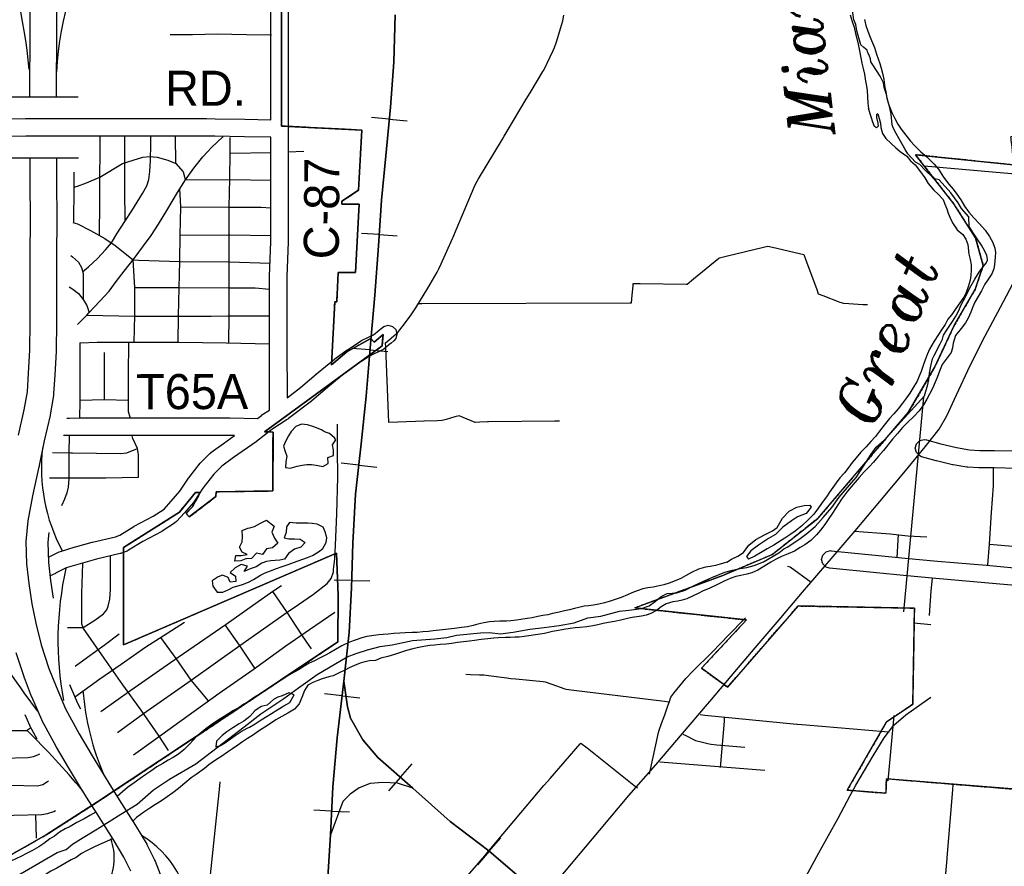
# Model space of a CAD drawing. Extents: x 1488644 to 1616065, y 653968 to 824748.
# Tile 19 of 33: x 1571462 to 1582699, y 734358 to 744014. Entities that reach past the tile are written whole.
import ezdxf
from ezdxf.enums import TextEntityAlignment as Align

# ---------------------------------------------------------------- set-up
doc = ezdxf.new("R2010")
doc.units = 0
doc.header["$LTSCALE"] = 20
doc.header["$MEASUREMENT"] = 0
doc.linetypes.add('CENTER', pattern=[2, 1.25, -0.25, 0.25, -0.25])
for name, color, linetype in [('1', 7, 'Continuous'), ('14', 7, 'Continuous'), ('17', 7, 'Continuous'), ('35', 7, 'Continuous'), ('36', 7, 'Continuous'), ('37', 7, 'Continuous'), ('38', 7, 'Continuous'), ('4', 7, 'Continuous'), ('41', 7, 'Continuous'), ('42', 7, 'Continuous'), ('53', 7, 'Continuous'), ('54', 7, 'Continuous'), ('55', 7, 'Continuous'), ('56', 7, 'Continuous'), ('59', 7, 'Continuous'), ('CONSTRUCTION_CLASS', 7, 'Continuous'), ('PATTERN_CLASS', 7, 'Continuous')]:
    doc.layers.add(name, color=color, linetype=linetype)
doc.styles.add('ITALICT', font='ITALICT', dxfattribs={"height": 0.2})
doc.styles.add('txt', font='TXT', dxfattribs={"height": 0.2})

msp = doc.modelspace()

# ---------------------------------------------------------------- linework, layer by layer
at = {"layer": '1', "color": 2, "linetype": 'Continuous'}
for points in [[(1574450, 744531), (1574450, 742801), (1575366, 742754), (1575330, 742068), (1575139, 741944), (1575139, 741909), (1575337, 741909), (1575296, 741130), (1575098, 741130), (1575081, 740798), (1575058, 740798), (1575021, 740079), (1575195, 740225), (1575470, 740378), (1575506, 740336), (1575609, 740422), (1575597, 740294), (1574256, 739314), (1574353, 739311), (1574349, 738639), (1573703, 738630), (1573701, 738575), (1573397, 738342), (1573362, 738383), (1573429, 738454), (1573523, 738620), (1573470, 738621), (1573284, 738396), (1572647, 737994), (1572648, 736882), (1575079, 737930), (1575097, 737445), (1575092, 736917), (1573785, 736043), (1572351, 735092), (1571763, 734715), (1571131, 734361)], [(1583118, 735213), (1581354, 735357), (1581348, 735191), (1580907, 735227), (1581356, 736005), (1581654, 736206), (1581673, 737303), (1580345, 737327), (1579540, 736400), (1579242, 736617), (1579756, 737168), (1578482, 737305), (1579488, 737676), (1580051, 737913), (1580570, 738326), (1581118, 738968), (1581603, 739534), (1581904, 740046), (1582128, 740528), (1582366, 740938), (1582458, 741211), (1582371, 741525), (1582122, 741913), (1581685, 742474), (1582805, 742357)]]:
    msp.add_lwpolyline(points, dxfattribs=at)
at = {"layer": '14', "color": 2, "linetype": 'CENTER'}
for points in [[(1574450, 742801), (1574450, 744531), (1575395, 744531), (1575436, 745302)], [(1583431, 743213), (1582820, 743277), (1582799, 742680), (1582771, 742680), (1582805, 742357), (1581685, 742474)], [(1575058, 740798), (1575081, 740798), (1575098, 741130), (1575296, 741130), (1575337, 741909), (1575139, 741909), (1575139, 741944), (1575330, 742068), (1575366, 742754), (1574450, 742801)], [(1581685, 742474), (1582122, 741913), (1582371, 741525), (1582458, 741211), (1582366, 740938), (1582128, 740528), (1581904, 740046), (1581603, 739534), (1581118, 738968), (1580570, 738326), (1580051, 737913), (1579488, 737676), (1578482, 737305)], [(1575609, 740422), (1575506, 740336), (1575470, 740378), (1575195, 740225), (1575021, 740079), (1575058, 740798)], [(1571763, 734715), (1572351, 735092), (1573785, 736043), (1575092, 736917), (1575097, 737445), (1575079, 737930), (1572648, 736882), (1572647, 737994), (1573284, 738396), (1573470, 738621), (1573523, 738620), (1573429, 738454), (1573362, 738383), (1573397, 738342), (1573701, 738575), (1573703, 738630), (1574349, 738639), (1574353, 739311), (1574256, 739314), (1575597, 740294), (1575609, 740422)], [(1578482, 737305), (1579756, 737168), (1579242, 736617), (1579540, 736400), (1580345, 737327)], [(1580345, 737327), (1581673, 737303), (1581654, 736206), (1581356, 736005), (1580907, 735227)], [(1580907, 735227), (1581348, 735191), (1581354, 735357), (1583118, 735213), (1583048, 734359)], [(1569154, 734850), (1569659, 734859), (1569716, 733753), (1569852, 733610), (1570293, 733807), (1571166, 734280), (1571131, 734361), (1571763, 734715)]]:
    msp.add_lwpolyline(points, dxfattribs=at)
at = {"layer": '17', "color": 7, "linetype": 'Continuous'}
for p, q in [((1575679, 742878), (1575477, 742897)), ((1575679, 742878), (1575884, 742859)), ((1575567, 741563), (1575364, 741576)), ((1575567, 741563), (1575771, 741549)), ((1575459, 740247), (1575257, 740264)), ((1575459, 740247), (1575664, 740231)), ((1575332, 738933), (1575131, 738957)), ((1575332, 738933), (1575536, 738910)), ((1575252, 737617), (1575049, 737621)), ((1575252, 737617), (1575457, 737612)), ((1575141, 736302), (1574939, 736326)), ((1575141, 736302), (1575344, 736278)), ((1575806, 735374), (1575940, 735527)), ((1575806, 735374), (1575671, 735219)), ((1575021, 734988), (1574818, 734997)), ((1575021, 734988), (1575226, 734978)), ((1576820, 734530), (1576952, 734684)), ((1576820, 734530), (1576687, 734374))]:
    msp.add_line(p, q, dxfattribs=at)
for points in [[(1574968, 734051), (1575008, 734715), (1575034, 735266), (1575084, 735824), (1575160, 736470), (1575222, 737025), (1575250, 737535), (1575262, 738044), (1575294, 738602), (1575360, 739175), (1575416, 739719), (1575468, 740359), (1575514, 740872), (1575558, 741436), (1575592, 741955), (1575640, 742460), (1575692, 743016), (1575732, 743531), (1575746, 744071)], [(1575160, 736470), (1575201, 736177), (1575239, 736049), (1575377, 735802), (1575548, 735599), (1575949, 735248), (1576373, 734869), (1576815, 734534), (1577247, 734165), (1577526, 733975), (1577811, 733824), (1578140, 733662), (1578518, 733531), (1579042, 733313), (1579620, 733074), (1580527, 732721), (1581624, 732265), (1582258, 732011)], [(1575949, 735248), (1575773, 735305), (1575606, 735315), (1575462, 735303), (1575337, 735254), (1575235, 735182), (1575150, 735096), (1575008, 734715)]]:
    msp.add_lwpolyline(points, dxfattribs=at)
at = {"layer": '35', "color": 1, "linetype": 'Continuous'}
for points in [[(1571881, 744920), (1571882, 744732), (1571882, 744732), (1571882, 744732), (1571882, 744731), (1571882, 744731), (1571884, 744389), (1571884, 744388), (1571884, 744387), (1571883, 744233), (1571883, 744233), (1571881, 744074), (1571882, 743728), (1571882, 743728), (1571882, 743727), (1571879, 743332), (1571879, 743134)], [(1571579, 743136), (1571579, 743332), (1571579, 743333), (1571579, 743334), (1571582, 743729), (1571581, 744075), (1571581, 744075), (1571581, 744076), (1571583, 744235), (1571583, 744236), (1571584, 744388), (1571582, 744730), (1571582, 744731), (1571582, 744731)], [(1571449, 739276), (1571514, 739563), (1571549, 739771), (1571562, 739981), (1571562, 739981), (1571562, 739982), (1571577, 740245), (1571582, 740564), (1571583, 740725), (1571583, 740725), (1571583, 740725), (1571583, 740967), (1571583, 740967), (1571583, 740967), (1571583, 740968), (1571583, 740968), (1571583, 741340), (1571583, 741340), (1571583, 741341), (1571586, 741725), (1571582, 742176), (1571582, 742177), (1571582, 742177), (1571582, 742436)], [(1571882, 742433), (1571882, 742178), (1571886, 741727), (1571886, 741726), (1571886, 741725), (1571883, 741340), (1571883, 741340), (1571883, 741340), (1571883, 741339), (1571883, 741339), (1571883, 740967), (1571883, 740967), (1571883, 740967), (1571883, 740725), (1571883, 740725), (1571883, 740725), (1571883, 740725), (1571883, 740725), (1571882, 740562)], [(1571882, 740562), (1571882, 740562), (1571882, 740560), (1571877, 740237), (1571877, 740237), (1571877, 740230), (1571861, 739964), (1571861, 739964), (1571848, 739745), (1571848, 739743), (1571846, 739729), (1571809, 739509), (1571808, 739507), (1571808, 739501), (1571742, 739212), (1571685, 738930), (1571685, 738930), (1571683, 738920), (1571683, 738918), (1571682, 738916), (1571606, 738582), (1571555, 738300), (1571533, 738061), (1571540, 737806), (1571566, 737583), (1571600, 737351), (1571644, 737130), (1571708, 736882), (1571796, 736614), (1571877, 736408), (1571986, 736152), (1572139, 735869), (1572277, 735638), (1572277, 735638), (1572437, 735373), (1572479, 735306), (1572479, 735306), (1572479, 735306), (1572598, 735116), (1572598, 735116), (1572783, 734825), (1572785, 734822), (1572785, 734822), (1572911, 734610), (1572912, 734609), (1572916, 734600), (1573001, 734430), (1573001, 734428), (1573006, 734418), (1573065, 734268)], [(1571793, 738165), (1571783, 738053), (1571790, 737824), (1571814, 737616), (1571844, 737415)], [(1572729, 734302), (1572650, 734462), (1572528, 734666), (1572345, 734956), (1572345, 734956), (1572345, 734956), (1572225, 735147), (1572225, 735147), (1572182, 735215), (1572180, 735217), (1572180, 735217), (1572020, 735483), (1572019, 735484), (1572019, 735484), (1571880, 735718), (1571879, 735720), (1571877, 735723), (1571719, 736016), (1571718, 736017), (1571713, 736028), (1571600, 736292), (1571600, 736293), (1571598, 736296), (1571515, 736508), (1571514, 736511), (1571512, 736517), (1571422, 736794)], [(1572029, 736432), (1572121, 736218), (1572155, 736154)], [(1571661, 735808), (1571578, 735961), (1571577, 735964), (1571526, 736084)]]:
    msp.add_lwpolyline(points, dxfattribs=at)
at = {"layer": '35', "color": 2, "linetype": 'Continuous'}
for points in [[(1580699, 737840), (1580996, 738186), (1581278, 738518), (1581573, 738868), (1581797, 739144), (1581954, 739344), (1582042, 739495), (1582154, 739735), (1582308, 740070), (1582479, 740409), (1582655, 740737), (1582831, 741068), (1582989, 741375), (1583074, 741588), (1583189, 741930), (1583281, 742232), (1583355, 742551), (1583428, 742886), (1583511, 743268), (1583552, 743465)], [(1579337, 736239), (1579582, 736525), (1579855, 736848), (1580106, 737143), (1580395, 737483), (1580699, 737840)], [(1580941, 735167), (1581003, 735284), (1581202, 735616), (1581327, 735824), (1581440, 735966), (1581574, 736087), (1581757, 736213), (1581862, 736288)], [(1575925, 732244), (1576052, 732390), (1576304, 732681), (1576582, 733001), (1576861, 733328), (1577170, 733691), (1577457, 734029), (1577760, 734385), (1578080, 734768), (1578415, 735164), (1578720, 735515), (1579027, 735873), (1579310, 736207), (1579337, 736239)], [(1579228, 731951), (1579254, 732003), (1579450, 732369), (1579620, 732696), (1579811, 733053), (1580027, 733454), (1580223, 733843), (1580410, 734197), (1580584, 734510), (1580802, 734906), (1580941, 735167)]]:
    msp.add_lwpolyline(points, dxfattribs=at)
at = {"layer": '36', "color": 3, "linetype": 'Continuous'}
for points in [[(1569225, 743102), (1569237, 743009), (1569265, 742868), (1569303, 742870), (1569309, 742870), (1569676, 742870), (1570020, 742878), (1570022, 742878), (1571025, 742878), (1571529, 742886), (1571531, 742886), (1572380, 742886), (1573592, 742886), (1573593, 742886), (1573693, 742884), (1573693, 742884), (1574030, 742878), (1574030, 742878), (1574327, 742873), (1574327, 745199)], [(1574527, 745199), (1574527, 742771), (1574527, 741484), (1574527, 741479), (1574511, 741080), (1574511, 740297), (1574511, 740297), (1574513, 739702), (1574668, 739820), (1574846, 739973), (1574847, 739974), (1574848, 739974), (1575054, 740141), (1575057, 740144), (1575058, 740145), (1575199, 740248), (1575202, 740249), (1575202, 740250), (1575357, 740353), (1575362, 740356), (1575371, 740360), (1575500, 740419), (1575566, 740474), (1575602, 740505), (1575617, 740516), (1575667, 740529), (1575717, 740516), (1575754, 740479), (1575767, 740429), (1575754, 740379), (1575732, 740353), (1575696, 740322), (1575695, 740321), (1575695, 740321), (1575618, 740257), (1575603, 740247), (1575595, 740243), (1575461, 740182), (1575315, 740085), (1575178, 739985), (1574975, 739820), (1574796, 739667), (1574793, 739664), (1574792, 739663), (1574530, 739464), (1574530, 739464), (1574530, 739464), (1574522, 739457), (1574516, 739454), (1574515, 739453), (1574340, 739340), (1574163, 739202), (1574160, 739199), (1574159, 739198), (1573903, 739019), (1573769, 738921), (1573676, 738829), (1573553, 738669), (1573452, 738518), (1573451, 738516), (1573444, 738507), (1573341, 738391), (1573341, 738391), (1573252, 738289), (1573234, 738274), (1573230, 738271), (1573089, 738181), (1573085, 738179), (1573082, 738177), (1572866, 738063), (1572702, 737962), (1572700, 737960), (1572687, 737954), (1572623, 737928), (1572617, 737927), (1572609, 737924), (1572340, 737860), (1572151, 737809), (1571993, 737761), (1571872, 737700), (1571872, 737700), (1571870, 737699), (1571811, 737672)], [(1571331, 743133), (1571526, 743135), (1571529, 743136), (1572130, 743136)], [(1572000, 739471), (1572032, 739471), (1572145, 739472), (1572146, 739472), (1572146, 739472), (1572502, 739473), (1572503, 739473), (1572980, 739473), (1573857, 739473), (1573859, 739473), (1574177, 739467), (1574220, 739500), (1574227, 739505), (1574227, 739506), (1574313, 739561), (1574311, 740296), (1574311, 740297), (1574311, 741082), (1574311, 741087), (1574327, 741486), (1574327, 742673), (1574027, 742678), (1574026, 742678), (1573690, 742684), (1573690, 742684), (1573591, 742686), (1572380, 742686), (1571531, 742686), (1571027, 742678)], [(1572132, 742436), (1571533, 742436), (1571331, 742433)], [(1571790, 737883), (1571911, 737943), (1571914, 737944), (1571927, 737950), (1572094, 738001), (1572095, 738001), (1572097, 738002), (1572290, 738053), (1572291, 738054), (1572293, 738054), (1572555, 738117), (1572605, 738136), (1572764, 738235), (1572767, 738236), (1572770, 738238), (1572985, 738352), (1573111, 738432), (1573191, 738524), (1573191, 738524), (1573192, 738524), (1573290, 738635), (1573389, 738783), (1573390, 738784), (1573393, 738789), (1573521, 738956), (1573525, 738958), (1573530, 738965), (1573633, 739068), (1573642, 739075), (1573645, 739078), (1573786, 739181), (1573787, 739182), (1573787, 739182), (1573915, 739271), (1573857, 739273), (1572980, 739273), (1572503, 739273), (1572503, 739273), (1572147, 739272), (1572147, 739272), (1572146, 739272), (1572146, 739272), (1572146, 739272), (1572033, 739271), (1572032, 739271), (1572031, 739271), (1571962, 739271)], [(1581924, 738983), (1581922, 738983), (1581755, 739030), (1581733, 739040), (1581696, 739076), (1581683, 739126), (1581696, 739176), (1581733, 739213), (1581783, 739226), (1581810, 739223), (1581974, 739176), (1582152, 739134), (1582301, 739109), (1582419, 739101), (1582585, 739101), (1582587, 739101), (1582844, 739096)], [(1582839, 738897), (1582585, 738901), (1582415, 738901), (1582409, 738901), (1582282, 738910), (1582281, 738910), (1582273, 738911), (1582116, 738937), (1582113, 738938), (1582109, 738938), (1581926, 738982), (1581924, 738983)], [(1581242, 737705), (1580704, 737758), (1580664, 737771), (1580627, 737808), (1580614, 737858), (1580627, 737908), (1580664, 737945), (1580714, 737958), (1580724, 737957), (1581262, 737904), (1581262, 737904), (1581567, 737873), (1581567, 737873), (1581936, 737838), (1581936, 737838), (1582494, 737791), (1582494, 737791), (1582494, 737791), (1582970, 737747)], [(1582951, 737548), (1582476, 737591), (1581919, 737639), (1581919, 737639), (1581918, 737639), (1581548, 737674), (1581547, 737674), (1581547, 737674), (1581242, 737705), (1581242, 737705)]]:
    msp.add_lwpolyline(points, dxfattribs=at)
at = {"layer": '37', "color": 30, "linetype": 'Continuous'}
for p, q in [((1573288, 743843), (1573180, 743843)), ((1573245, 742373), (1573240, 742688)), ((1573865, 742493), (1574332, 742500)), ((1574524, 742506), (1574704, 742514)), ((1572429, 739677), (1572430, 740218)), ((1571802, 738789), (1572075, 738789)), ((1581489, 738141), (1581471, 737880)), ((1574364, 737502), (1574449, 737562)), ((1574793, 736837), (1574733, 736924)), ((1571654, 734677), (1571647, 734946))]:
    msp.add_line(p, q, dxfattribs=at)
for points in [[(1574337, 743838), (1574050, 743843), (1573714, 743850), (1573433, 743843), (1573288, 743843)], [(1572121, 740538), (1572227, 740645), (1572254, 740676), (1572378, 740803), (1572481, 740919), (1572564, 741029), (1572653, 741146), (1572770, 741290), (1572873, 741434), (1572962, 741551), (1573044, 741681), (1573140, 741839), (1573264, 742045), (1573353, 742189), (1573449, 742320), (1573552, 742450), (1573655, 742560), (1573779, 742677), (1573784, 742680)], [(1572180, 741139), (1572248, 741194), (1572351, 741291), (1572442, 741389), (1572509, 741468), (1572570, 741571), (1572661, 741711), (1572740, 741833), (1572862, 742033), (1572911, 742118), (1572935, 742191), (1572947, 742283), (1572953, 742410), (1572959, 742599), (1572960, 742684)], [(1572371, 741552), (1572375, 741930), (1572375, 742222), (1572382, 742502), (1572382, 742693)], [(1572665, 741717), (1572661, 742076), (1572661, 742386), (1572660, 742684)], [(1573849, 740328), (1573853, 740635), (1573853, 741881), (1573859, 742198), (1573865, 742495), (1573862, 742671)], [(1572080, 742103), (1572122, 742114), (1572225, 742153), (1572375, 742218), (1572634, 742374), (1572758, 742413), (1572868, 742445), (1572946, 742452), (1573030, 742445), (1573153, 742413), (1573244, 742374), (1573329, 742278), (1573343, 742223)], [(1572081, 741698), (1572084, 742106), (1572084, 742276)], [(1573343, 742223), (1573352, 742188), (1573861, 742192), (1574327, 742183)], [(1573271, 740336), (1573275, 740635), (1573281, 740957), (1573288, 741261), (1573294, 741559), (1573300, 741881), (1573290, 742088)], [(1573300, 741878), (1573859, 741875), (1574218, 741875), (1574327, 741868)], [(1572067, 741702), (1572122, 741686), (1572271, 741608), (1572433, 741517), (1572550, 741439), (1572757, 741274), (1572768, 741274)], [(1573294, 741555), (1573859, 741559), (1574327, 741552)], [(1572044, 741325), (1572063, 741311), (1572131, 741249), (1572166, 741187), (1572186, 741118), (1572186, 740823), (1572227, 740754), (1572254, 740676)], [(1572770, 740336), (1572777, 740641), (1572777, 740960), (1572757, 741274)], [(1572768, 741274), (1572816, 741270), (1573290, 741257), (1573854, 741251), (1574319, 741238)], [(1572027, 740967), (1572069, 740940), (1572131, 740892), (1572186, 740823)], [(1572777, 740960), (1573285, 740960), (1573861, 740954), (1574150, 740954), (1574311, 740942)], [(1572227, 740645), (1572777, 740631), (1573648, 740631), (1573839, 740637)], [(1573839, 740637), (1573875, 740638), (1574177, 740638), (1574315, 740638)], [(1572148, 740328), (1572152, 740328), (1572344, 740336), (1572785, 740336)], [(1572148, 739468), (1572152, 739668), (1572152, 740328)], [(1572723, 739470), (1572722, 739482), (1572704, 739543), (1572704, 739963), (1572708, 740336)], [(1572785, 740336), (1573278, 740336), (1573820, 740329), (1574315, 740318)], [(1572704, 739669), (1572424, 739677), (1572152, 739672)], [(1575045, 737744), (1575059, 737863), (1575065, 738021), (1575083, 738377), (1575094, 738798), (1575089, 739113), (1575089, 739400)], [(1571992, 738590), (1572003, 738619), (1572018, 738682), (1572025, 738782), (1572025, 739073), (1572029, 739269)], [(1572819, 738796), (1572819, 739051), (1572805, 739122), (1572752, 739239), (1572746, 739269)], [(1572066, 739072), (1572614, 739066), (1572684, 739073), (1572805, 739122)], [(1571836, 739077), (1572046, 739073), (1572066, 739072)], [(1582510, 737796), (1582529, 738033), (1582551, 738395), (1582577, 738696), (1582576, 738898)], [(1572075, 738789), (1572443, 738789), (1572819, 738796)], [(1571941, 738473), (1571975, 738548), (1571992, 738590)], [(1580991, 738181), (1581396, 738151), (1581596, 738129), (1581814, 738116)], [(1582529, 738033), (1582925, 737998), (1583357, 737963), (1583640, 737931)], [(1572473, 737325), (1572491, 737405), (1572498, 737516), (1572499, 737900)], [(1573160, 735677), (1573044, 735855), (1572847, 736138), (1572639, 736426), (1572424, 736733), (1572191, 737071), (1572172, 737120), (1572172, 737469), (1572181, 737811)], [(1574643, 737343), (1574814, 737460), (1574972, 737583), (1575018, 737641), (1575042, 737717), (1575045, 737744)], [(1580223, 737780), (1580254, 737772), (1580495, 737600)], [(1581844, 737218), (1581866, 737501), (1581878, 737645)], [(1572389, 736123), (1572731, 736365), (1573271, 736745), (1573817, 737120), (1574185, 737377), (1574364, 737502)], [(1574733, 736924), (1574683, 736997), (1574511, 737261), (1574351, 737493)], [(1572008, 737080), (1572185, 737080), (1572320, 737166), (1572418, 737239), (1572455, 737282), (1572473, 737325)], [(1572579, 735883), (1572874, 736099), (1573418, 736479), (1573973, 736876), (1574516, 737256), (1574643, 737343)], [(1572762, 735631), (1572987, 735793), (1573383, 736076), (1573737, 736334), (1574127, 736604), (1574500, 736874), (1574770, 737060), (1575058, 737258)], [(1572089, 736287), (1572375, 736496), (1572621, 736664), (1572903, 736862), (1573101, 736988), (1573341, 737144)], [(1574146, 736617), (1573971, 736880), (1573805, 737111)], [(1572095, 736639), (1572234, 736745), (1572424, 736880), (1572596, 737009)], [(1573615, 736244), (1573418, 736481), (1573246, 736727), (1573071, 736969)], [(1571362, 735908), (1571540, 735907), (1571584, 735937)], [(1571264, 735591), (1571558, 735598), (1571620, 735610), (1571669, 735628), (1571690, 735642)], [(1571256, 735277), (1571348, 735282), (1571665, 735277), (1571727, 735291), (1571780, 735326), (1571792, 735334)], [(1571245, 734935), (1571390, 734941), (1571714, 734947), (1571780, 734959), (1571852, 734983), (1571871, 734995)]]:
    msp.add_lwpolyline(points, dxfattribs=at)
at = {"layer": '38', "color": 1, "linetype": 'Continuous'}
for points in [[(1575638, 740327), (1575678, 740361), (1575758, 740431), (1575772, 740443), (1575826, 740512), (1575923, 740638), (1575938, 740658), (1575981, 740726), (1576120, 740952), (1576132, 740972), (1576173, 741043), (1576225, 741135), (1576246, 741173), (1576272, 741230), (1576403, 741520), (1576409, 741532), (1576444, 741617), (1576650, 742105), (1576667, 742144), (1576699, 742198), (1576971, 742653), (1576991, 742687), (1577025, 742744), (1577243, 743107), (1577251, 743120), (1577298, 743198), (1577434, 743425), (1577443, 743439), (1577482, 743519), (1577550, 743662), (1577567, 743698), (1577587, 743762), (1577650, 743964), (1577661, 744003), (1577673, 744067)], [(1576000, 740776), (1576053, 740776), (1578429, 740784), (1578446, 740784), (1578453, 740872), (1578462, 740977), (1578464, 741005), (1578542, 741004), (1579070, 740997), (1579078, 740997), (1579153, 741058), (1579439, 741293), (1579447, 741299), (1579540, 741321), (1579951, 741418), (1580001, 741430), (1580053, 741418), (1580362, 741347), (1580411, 741335), (1580430, 741284), (1580558, 740937), (1580575, 740888), (1580626, 740869), (1580823, 740794), (1580862, 740780), (1580926, 740776), (1581084, 740767), (1581138, 740764)], [(1577621, 739436), (1577571, 739436), (1576814, 739428), (1576801, 739428), (1576713, 739423), (1576662, 739421), (1576659, 739420), (1576569, 739458), (1576522, 739477), (1576477, 739497), (1576427, 739483), (1576330, 739455), (1576284, 739442), (1576231, 739440), (1576079, 739435), (1576074, 739434), (1575979, 739431), (1575676, 739420), (1575674, 739420), (1575670, 739519), (1575640, 740276), (1575638, 740327)], [(1578649, 735409), (1578661, 735462), (1578754, 735883), (1578759, 735909), (1578787, 735985), (1578823, 736086), (1578836, 736120), (1578859, 736188), (1578877, 736239), (1578894, 736287), (1578929, 736331), (1579063, 736500), (1579070, 736509), (1579138, 736577), (1579367, 736805), (1579379, 736817), (1579443, 736882), (1579706, 737152), (1579744, 737190)], [(1576553, 736550), (1576605, 736547), (1576710, 736542), (1576760, 736540), (1576813, 736533), (1577020, 736507), (1577067, 736501), (1577124, 736496), (1577435, 736464), (1577460, 736461), (1577535, 736435), (1577682, 736383), (1577700, 736377), (1577785, 736367), (1578820, 736241), (1578872, 736234)], [(1579229, 736088), (1579281, 736083), (1580332, 735980), (1580340, 735979), (1580437, 735971), (1581332, 735896), (1581384, 735891)], [(1579459, 735483), (1579463, 735527), (1579504, 736012), (1579507, 736056)], [(1579030, 735865), (1579071, 735844), (1579153, 735804), (1579174, 735793), (1579240, 735777), (1579329, 735756), (1579353, 735750), (1579419, 735745), (1579692, 735722), (1579738, 735718)], [(1575984, 733568), (1576018, 733607), (1576770, 734479), (1576794, 734507), (1576838, 734559), (1577445, 735279), (1577452, 735287), (1577514, 735358), (1577857, 735753), (1577867, 735764), (1577937, 735709), (1578469, 735285), (1578511, 735252)], [(1578767, 735548), (1578817, 735544), (1579917, 735459), (1579967, 735455)], [(1572979, 727676), (1573134, 729300), (1573134, 729308), (1573144, 729403), (1573299, 730856), (1573305, 730907), (1573310, 730960), (1573432, 732207), (1573433, 732214), (1573442, 732311), (1573519, 733142), (1573521, 733162), (1573530, 733246), (1573599, 733868), (1573599, 733875), (1573610, 733972), (1573745, 735270), (1573750, 735323)], [(1581850, 732226), (1581854, 732279), (1581947, 733334), (1581948, 733347), (1581956, 733440), (1582045, 734442), (1582046, 734459), (1582053, 734547), (1582110, 735234), (1582114, 735287)]]:
    msp.add_lwpolyline(points, dxfattribs=at)
at = {"layer": '4', "color": 7, "linetype": 'Continuous'}
for centre, radius, start, end in [((1565862, 742955), 5728, 4.9079, 22.6846), ((1575402, 743243), 3526, 146.863, 177.1102), ((1573696, 738900), 1987, 173.339, 208.2879), ((1575637, 736935), 3739, 167.3516, 190.576), ((1593945, 752482), 27640, 213.5425, 216.2822), ((1575274, 736615), 3101, 184.6651, 203.2972), ((1564110, 728416), 10556, 40.1477, 45.2297), ((1572246, 733703), 1175, 2.6185, 58.9228), ((1571935, 734452), 606, 330.8212, 21.0087)]:
    msp.add_arc(centre, radius, start, end, dxfattribs=at)
at = {"layer": '53', "color": 140, "linetype": 'Continuous'}
for points in [[(1581257, 742939), (1581241, 742930), (1581241, 742899), (1581255, 742835), (1581259, 742801), (1581242, 742779), (1581218, 742796), (1581197, 742844), (1581178, 742905), (1581150, 743000)], [(1579532, 737825), (1579587, 737862), (1579658, 737897), (1579721, 737938), (1579782, 738019), (1579864, 738087), (1579961, 738138), (1580052, 738184), (1580107, 738221), (1580166, 738330), (1580245, 738407), (1580332, 738453), (1580413, 738474), (1580481, 738476), (1580495, 738454), (1580437, 738383), (1580340, 738343), (1580269, 738298), (1580171, 738226), (1580088, 738141), (1580006, 738097), (1579895, 738021), (1579805, 737956), (1579756, 737891), (1579779, 737860)]]:
    msp.add_lwpolyline(points, dxfattribs=at)
at = {"layer": '54', "color": 140, "linetype": 'Continuous'}
for points in [[(1574594, 736315), (1574532, 736338), (1574459, 736301), (1574409, 736286), (1574358, 736261), (1574285, 736196), (1574216, 736182), (1574147, 736131), (1574087, 736068), (1574018, 736013), (1573967, 735982), (1573894, 735937), (1573825, 735891), (1573774, 735848), (1573707, 735785), (1573701, 735721), (1573754, 735734), (1573809, 735771), (1573868, 735810), (1573919, 735851), (1573988, 735897), (1574059, 735934)], [(1574059, 735934), (1574083, 735944), (1574150, 735984), (1574217, 736027), (1574286, 736070), (1574337, 736101), (1574408, 736146), (1574477, 736188), (1574544, 736225), (1574594, 736315)]]:
    msp.add_lwpolyline(points, dxfattribs=at)
at = {"layer": '55', "color": 140, "linetype": 'Continuous'}
for points in [[(1580941, 744069), (1580963, 743995), (1580984, 743930), (1581001, 743856), (1581014, 743801), (1581032, 743734), (1581045, 743658), (1581061, 743579), (1581074, 743517), (1581087, 743456), (1581102, 743392), (1581114, 743313), (1581125, 743255), (1581134, 743205), (1581142, 743064), (1581150, 743000)], [(1581104, 744018), (1581119, 743949), (1581138, 743895), (1581164, 743822), (1581193, 743751), (1581216, 743699), (1581239, 743622), (1581277, 743513), (1581294, 743460), (1581312, 743388), (1581323, 743333), (1581336, 743241), (1581345, 743190), (1581359, 743120), (1581374, 743067), (1581393, 743011), (1581414, 742956), (1581449, 742887), (1581484, 742824), (1581521, 742767), (1581576, 742696), (1581630, 742629), (1581675, 742578), (1581746, 742508), (1581813, 742450), (1581898, 742366), (1581947, 742309), (1582005, 742220), (1582066, 742138), (1582117, 742081), (1582158, 742026), (1582203, 741959), (1582243, 741886), (1582294, 741818), (1582351, 741755), (1582414, 741686), (1582479, 741612), (1582530, 741541), (1582568, 741472), (1582591, 741407), (1582598, 741357), (1582595, 741305), (1582587, 741222), (1582578, 741171), (1582557, 741115), (1582512, 741047), (1582477, 740996), (1582437, 740923), (1582364, 740794), (1582341, 740740), (1582316, 740680), (1582286, 740609), (1582255, 740555), (1582206, 740492), (1582142, 740413), (1582114, 740323), (1582107, 740271), (1582094, 740217), (1582047, 740158), (1581991, 740081), (1581960, 740007), (1581932, 739932), (1581911, 739878), (1581880, 739808), (1581815, 739685), (1581778, 739620), (1581728, 739554), (1581661, 739484), (1581599, 739425), (1581538, 739364), (1581480, 739295), (1581423, 739230), (1581320, 739101), (1581263, 739036), (1581205, 738967), (1581158, 738914), (1581101, 738857), (1581043, 738792), (1580975, 738713), (1580910, 738636), (1580840, 738545), (1580807, 738492), (1580771, 738440), (1580738, 738387), (1580689, 738315), (1580649, 738258), (1580600, 738193), (1580555, 738140), (1580489, 738075), (1580422, 738024), (1580370, 737995), (1580303, 737954), (1580234, 737921), (1580157, 737891), (1580086, 737856), (1580035, 737827), (1579956, 737778), (1579885, 737734), (1579818, 737705), (1579760, 737688), (1579691, 737674), (1579635, 737663), (1579572, 737640), (1579503, 737609), (1579435, 737574), (1579329, 737528), (1579263, 737500), (1579204, 737471), (1579147, 737444), (1579074, 737407), (1579024, 737392), (1578973, 737383), (1578915, 737374), (1578838, 737350), (1578782, 737317), (1578731, 737274), (1578664, 737241), (1578613, 737224), (1578559, 737209), (1578505, 737204), (1578450, 737195), (1578398, 737186), (1578323, 737166), (1578249, 737149), (1578182, 737138), (1578122, 737126), (1578059, 737111), (1578001, 737100), (1577935, 737091), (1577854, 737081), (1577802, 737076), (1577744, 737069), (1577673, 737058), (1577611, 737048), (1577544, 737035), (1577452, 737013), (1577401, 737004), (1577347, 736997), (1577271, 736986), (1577218, 736979), (1577162, 736973), (1577112, 736970), (1577058, 736967), (1577008, 736968), (1576923, 736965), (1576873, 736960), (1576805, 736952), (1576730, 736943), (1576654, 736935), (1576594, 736926), (1576457, 736909), (1576390, 736900), (1576328, 736891), (1576262, 736887), (1576196, 736880), (1576141, 736877), (1576073, 736864), (1575998, 736848), (1575948, 736837), (1575875, 736818), (1575797, 736794), (1575738, 736775), (1575663, 736752), (1575585, 736730), (1575522, 736707), (1575454, 736700), (1575399, 736689), (1575347, 736674), (1575282, 736648), (1575222, 736623), (1575171, 736596), (1575106, 736563), (1575039, 736532), (1574989, 736517), (1574914, 736497), (1574864, 736478), (1574807, 736455), (1574752, 736422), (1574711, 736362), (1574681, 736283), (1574650, 736211), (1574599, 736150), (1574523, 736103), (1574452, 736065), (1574386, 736028), (1574335, 735995), (1574258, 735946), (1574199, 735905), (1574119, 735851), (1574060, 735816), (1574005, 735777), (1573953, 735738), (1573890, 735697), (1573833, 735660), (1573768, 735615), (1573696, 735568), (1573621, 735514), (1573570, 735475), (1573475, 735406), (1573420, 735365), (1573346, 735307), (1573273, 735246), (1573208, 735197), (1573145, 735150), (1573080, 735105), (1573013, 735064), (1572946, 735022), (1572878, 734977), (1572793, 734916), (1572750, 734869)], [(1581257, 742939), (1581287, 742834), (1581288, 742784), (1581309, 742715), (1581348, 742658), (1581409, 742601), (1581460, 742552), (1581512, 742509), (1581585, 742457), (1581630, 742404), (1581681, 742357), (1581742, 742279), (1581791, 742210), (1581831, 742145), (1581894, 742071), (1581945, 742026), (1582002, 741963), (1582021, 741910), (1582042, 741858), (1582059, 741807), (1582088, 741736), (1582117, 741684), (1582162, 741616), (1582227, 741563), (1582260, 741512), (1582281, 741449), (1582295, 741341), (1582310, 741278), (1582319, 741218), (1582319, 741156), (1582316, 741098), (1582311, 741044), (1582288, 740968), (1582264, 740904), (1582237, 740850), (1582192, 740783), (1582144, 740720), (1582101, 740650), (1582054, 740597), (1582024, 740536), (1581981, 740476), (1581948, 740425), (1581900, 740348), (1581846, 740258), (1581821, 740203), (1581796, 740133), (1581774, 740069), (1581749, 740001), (1581728, 739948), (1581705, 739890), (1581667, 739831), (1581622, 739753), (1581583, 739700), (1581537, 739641), (1581488, 739577), (1581437, 739518), (1581389, 739465), (1581328, 739390), (1581276, 739321), (1581229, 739260), (1581176, 739202), (1581122, 739143), (1581063, 739080), (1581009, 739015), (1580964, 738962), (1580923, 738911), (1580874, 738847), (1580820, 738790), (1580781, 738733), (1580742, 738678), (1580703, 738624), (1580668, 738571), (1580622, 738507), (1580571, 738434), (1580521, 738369), (1580462, 738310), (1580388, 738241), (1580313, 738181), (1580262, 738147), (1580195, 738101), (1580067, 738019), (1579994, 737978), (1579917, 737934), (1579850, 737897), (1579779, 737860)], [(1579532, 737825), (1579457, 737803), (1579401, 737788), (1579342, 737777), (1579290, 737768), (1579207, 737746), (1579128, 737709), (1579061, 737672), (1579007, 737641), (1578944, 737612), (1578873, 737586), (1578815, 737569), (1578746, 737552), (1578690, 737541), (1578629, 737533), (1578573, 737522), (1578508, 737501), (1578448, 737476), (1578397, 737453), (1578326, 737424), (1578258, 737400), (1578191, 737377), (1578135, 737362), (1578070, 737347), (1578010, 737337), (1577955, 737330), (1577903, 737323), (1577843, 737310), (1577792, 737299), (1577736, 737284), (1577679, 737271), (1577619, 737256), (1577542, 737240), (1577488, 737227), (1577434, 737218), (1577375, 737207), (1577309, 737192), (1577253, 737183), (1577182, 737173), (1577130, 737166), (1577067, 737157), (1577017, 737152), (1576941, 737154), (1576877, 737151), (1576823, 737146), (1576758, 737135), (1576692, 737119), (1576639, 737106), (1576571, 737091), (1576504, 737080), (1576424, 737070), (1576356, 737061), (1576287, 737055), (1576179, 737045), (1576128, 737036), (1576064, 737031), (1575998, 737026), (1575942, 737024), (1575861, 737021), (1575799, 737016), (1575733, 737012), (1575668, 737007), (1575610, 737002), (1575560, 736997), (1575504, 736992), (1575423, 736978), (1575365, 736963), (1575290, 736936), (1575225, 736914), (1575140, 736871), (1575067, 736831), (1575002, 736792), (1574950, 736765), (1574883, 736732), (1574826, 736703), (1574767, 736674), (1574710, 736639), (1574652, 736602), (1574595, 736573), (1574532, 736537), (1574465, 736492), (1574400, 736453), (1574345, 736418), (1574276, 736369), (1574215, 736330), (1574150, 736289), (1574073, 736239), (1574018, 736208), (1573967, 736169), (1573900, 736134), (1573795, 736068), (1573738, 736031), (1573660, 735978), (1573585, 735926), (1573520, 735871), (1573485, 735842)], [(1573485, 735842), (1573399, 735749), (1573340, 735690), (1573275, 735635), (1573212, 735600), (1573155, 735569), (1573094, 735530), (1573027, 735492), (1572958, 735441), (1572901, 735406), (1572838, 735359), (1572769, 735310), (1572693, 735256), (1572636, 735209), (1572573, 735154), (1572572, 735153)], [(1572329, 734977), (1572262, 734939), (1572197, 734901), (1572114, 734858), (1572037, 734813), (1571980, 734785), (1571917, 734748), (1571858, 734703), (1571807, 734672), (1571738, 734617), (1571681, 734580), (1571600, 734535), (1571539, 734503), (1571483, 734474), (1571416, 734443), (1571369, 734420)], [(1572519, 734670), (1572485, 734654), (1572426, 734629), (1572364, 734602), (1572309, 734575), (1572226, 734533), (1572167, 734502), (1572108, 734459), (1572049, 734432), (1571976, 734391), (1571887, 734337), (1571818, 734302), (1571751, 734261), (1571662, 734209), (1571571, 734157), (1571516, 734124), (1571398, 734054)]]:
    msp.add_lwpolyline(points, dxfattribs=at)
at = {"layer": '56', "color": 140, "linetype": 'Continuous'}
for points in [[(1574906, 739335), (1574819, 739372), (1574745, 739394), (1574677, 739401), (1574612, 739374), (1574561, 739317), (1574528, 739266), (1574496, 739204), (1574471, 739150), (1574490, 739088), (1574509, 739037), (1574498, 738973), (1574494, 738907), (1574548, 738898), (1574629, 738923), (1574686, 738935), (1574738, 738940), (1574792, 738941), (1574844, 738932), (1574920, 738919), (1574983, 738951), (1574978, 739020), (1575045, 739042), (1575042, 739103), (1575033, 739165), (1575070, 739221)], [(1575070, 739221), (1575055, 739245), (1574996, 739296), (1574942, 739313), (1574906, 739335)], [(1574066, 738214), (1574090, 738219), (1574142, 738234), (1574209, 738273), (1574278, 738306), (1574367, 738238)], [(1574542, 738278), (1574507, 738231), (1574502, 738167), (1574479, 738105), (1574533, 738092), (1574599, 738092), (1574663, 738091), (1574720, 738050), (1574671, 737997), (1574598, 737976), (1574531, 737925), (1574484, 737862), (1574432, 737851), (1574377, 737846), (1574327, 737843), (1574277, 737834), (1574226, 737815), (1574161, 737774), (1574091, 737752), (1574022, 737721), (1574063, 737780), (1573991, 737802), (1573922, 737761), (1573865, 737708), (1573924, 737667), (1573929, 737606), (1573863, 737600), (1573840, 737652), (1573778, 737678), (1573728, 737659), (1573657, 737612), (1573665, 737552), (1573714, 737484), (1573780, 737485), (1573847, 737516), (1573898, 737541)], [(1573898, 737541), (1573938, 737552), (1574005, 737573), (1574072, 737599), (1574130, 737628), (1574209, 737677), (1574262, 737706), (1574323, 737729), (1574393, 737753), (1574458, 737776), (1574525, 737799), (1574585, 737822), (1574694, 737860), (1574747, 737879), (1574804, 737904), (1574871, 737946), (1574922, 737983), (1574961, 738051), (1574968, 738103), (1574949, 738172), (1574926, 738226), (1574855, 738260), (1574801, 738267), (1574749, 738270), (1574683, 738271), (1574618, 738271), (1574542, 738278)], [(1574367, 738238), (1574339, 738168), (1574368, 738099), (1574407, 738042), (1574346, 737989), (1574280, 737978), (1574232, 737913), (1574164, 737931), (1574107, 737870), (1574041, 737865), (1573984, 737842), (1573916, 737837), (1573927, 737903), (1573991, 737902), (1574058, 737915), (1574002, 737940), (1573969, 737999), (1574002, 738058), (1574004, 738121), (1574001, 738187), (1574066, 738214)]]:
    msp.add_lwpolyline(points, dxfattribs=at)
at = {"layer": 'CONSTRUCTION_CLASS', "color": 1, "linetype": 'Continuous'}
msp.add_lwpolyline([(1571131, 734361), (1571763, 734715), (1572351, 735092), (1573785, 736043), (1575092, 736917), (1575097, 737445), (1575079, 737930), (1572648, 736882), (1572647, 737994), (1573284, 738396), (1573470, 738621), (1573523, 738620), (1573429, 738454), (1573362, 738383), (1573397, 738342), (1573701, 738575), (1573703, 738630), (1574349, 738639), (1574353, 739311), (1574256, 739314), (1575597, 740294), (1575609, 740422), (1575506, 740336), (1575470, 740378), (1575195, 740225), (1575021, 740079), (1575058, 740798), (1575081, 740798), (1575098, 741130), (1575296, 741130), (1575337, 741909), (1575139, 741909), (1575139, 741944), (1575330, 742068), (1575366, 742754), (1574450, 742801), (1574450, 744531)], dxfattribs=at)
at = {"layer": 'PATTERN_CLASS', "color": 1, "linetype": 'Continuous'}
msp.add_lwpolyline([(1571139, 734081), (1571888, 734515), (1571991, 734548), (1572065, 734612), (1572186, 734687), (1572348, 734784), (1572615, 734953), (1572801, 735066), (1572989, 735231), (1573170, 735350), (1573471, 735525), (1574024, 735949), (1574215, 736096), (1574340, 736182), (1574478, 736272), (1574643, 736394), (1574856, 736545), (1575199, 736746), (1575303, 736785), (1575432, 736826), (1575577, 736866), (1575714, 736885), (1575945, 736934), (1576199, 736954), (1576338, 736966), (1576446, 736994), (1576720, 737021), (1576822, 737024), (1576948, 737011), (1577094, 737030), (1577284, 737063), (1577446, 737082), (1577618, 737103), (1577789, 737134), (1577946, 737190), (1578094, 737210), (1578309, 737268), (1578412, 737280), (1578557, 737299), (1578644, 737330), (1578718, 737381), (1578781, 737435), (1578851, 737468), (1578962, 737476), (1579056, 737508), (1579150, 737558), (1579257, 737606), (1579361, 737651), (1579509, 737714), (1579598, 737737), (1579685, 737753), (1579761, 737767), (1579844, 737790), (1579951, 737829), (1580127, 737934), (1580181, 737977), (1580222, 737999), (1580296, 738049), (1580369, 738098), (1580444, 738155), (1580541, 738234), (1580631, 738336), (1580732, 738452), (1580816, 738569), (1580954, 738731), (1581007, 738794), (1581093, 738923), (1581180, 739059), (1581237, 739138), (1581327, 739220), (1581788, 739724), (1581805, 739779), (1581823, 739837), (1581836, 739907), (1581844, 739981), (1581859, 740061), (1581881, 740145), (1581898, 740183), (1581967, 740317), (1581995, 740371), (1582005, 740415), (1582040, 740471), (1582109, 740573), (1582145, 740633), (1582176, 740691), (1582208, 740763), (1582255, 740855), (1582307, 740955), (1582362, 741055), (1582411, 741135), (1582453, 741191), (1582490, 741235), (1582506, 741267), (1582508, 741281), (1582498, 741323), (1582477, 741375), (1582439, 741441), (1582391, 741514), (1582342, 741582), (1582298, 741655), (1582294, 741764), (1582211, 741859), (1582172, 741926), (1582088, 742038), (1581956, 742187), (1581890, 742204), (1581860, 742236), (1581818, 742277), (1581794, 742299), (1581733, 742363), (1581687, 742390), (1581599, 742486), (1581566, 742533), (1581544, 742577), (1581498, 742657), (1581463, 742718), (1581429, 742782), (1581421, 742816), (1581406, 742936), (1581395, 742991), (1581350, 743171), (1581326, 743242), (1581319, 743296), (1581281, 743370), (1581198, 743501), (1581176, 743535), (1581172, 743567), (1581159, 743597), (1581145, 743631), (1581137, 743648), (1581135, 743668), (1581097, 743696), (1581063, 743728), (1581014, 743889), (1581005, 743959), (1580983, 744013), (1580955, 744204)], dxfattribs=at)
at = {"layer": 'PATTERN_CLASS', "color": 7, "linetype": 'Continuous'}
for points in [[(1575746, 744071), (1575732, 743531), (1575692, 743016), (1575640, 742460), (1575592, 741955), (1575558, 741436), (1575514, 740872), (1575468, 740359), (1575416, 739719), (1575360, 739175), (1575294, 738602), (1575262, 738044), (1575250, 737535), (1575222, 737025), (1575160, 736470), (1575084, 735824), (1575034, 735266), (1575008, 734715), (1574968, 734051)], [(1582955, 731710), (1582624, 731864), (1581624, 732265), (1580527, 732721), (1579620, 733074), (1579042, 733313), (1578518, 733531), (1578140, 733662), (1577811, 733824), (1577526, 733975), (1577247, 734165), (1576815, 734534), (1576373, 734869), (1575949, 735248), (1575548, 735599), (1575377, 735802), (1575239, 736049), (1575201, 736177), (1575160, 736470)], [(1575949, 735248), (1575773, 735305), (1575606, 735315), (1575462, 735303), (1575337, 735254), (1575235, 735182), (1575150, 735096), (1575008, 734715)]]:
    msp.add_lwpolyline(points, dxfattribs=at)
at = {"layer": 'PATTERN_CLASS', "color": 2, "linetype": 'Continuous'}
for points in [[(1574968, 734051), (1575008, 734715), (1575034, 735266), (1575084, 735824), (1575160, 736470), (1575222, 737025), (1575250, 737535), (1575262, 738044), (1575294, 738602), (1575360, 739175), (1575416, 739719), (1575468, 740359), (1575514, 740872), (1575558, 741436), (1575592, 741955), (1575640, 742460), (1575692, 743016), (1575732, 743531), (1575746, 744071)], [(1582955, 731710), (1582624, 731864), (1581624, 732265), (1580527, 732721), (1579620, 733074), (1579042, 733313), (1578518, 733531), (1578140, 733662), (1577811, 733824), (1577526, 733975), (1577247, 734165), (1576815, 734534), (1576373, 734869), (1575949, 735248), (1575548, 735599), (1575377, 735802), (1575239, 736049), (1575201, 736177), (1575160, 736470)], [(1575949, 735248), (1575773, 735305), (1575606, 735315), (1575462, 735303), (1575337, 735254), (1575235, 735182), (1575150, 735096), (1575008, 734715)]]:
    msp.add_lwpolyline(points, dxfattribs=at)
at = {"layer": 'PATTERN_CLASS', "color": 30, "linetype": 'Continuous'}
for points in [[(1581783, 742348), (1583214, 742222)], [(1581778, 739713), (1581549, 737259)], [(1581862, 737111), (1581668, 737131)], [(1581439, 736076), (1581369, 735333)]]:
    msp.add_lwpolyline(points, dxfattribs=at)

# ---------------------------------------------------------------- texts
at = {"layer": '41', "color": 140, "linetype": 'Continuous', "style": 'txt'}
msp.add_text('RD.', height=400, dxfattribs=at).set_placement((1573121, 743032))
msp.add_text('C-87', height=400, rotation=89.5841, dxfattribs=at).set_placement((1575103, 741280))
at = {"layer": '42', "color": 140, "linetype": 'Continuous', "style": 'txt'}
msp.add_text('T65A', height=400, rotation=0.136, dxfattribs=at).set_placement((1572791, 739571))
at = {"layer": '59', "color": 7, "linetype": 'Continuous', "style": 'ITALICT', "width": 0.99998}
msp.add_text('Miami', height=500, rotation=96.0957, dxfattribs=at).set_placement((1580629, 743893), align=Align.CENTER)
at = {"layer": '59', "color": 7, "linetype": 'Continuous', "style": 'ITALICT'}
msp.add_text('Great', height=500, rotation=67.6538, dxfattribs=at).set_placement((1581121, 740461), align=Align.TOP_CENTER)

doc.saveas('drawing.dxf')
